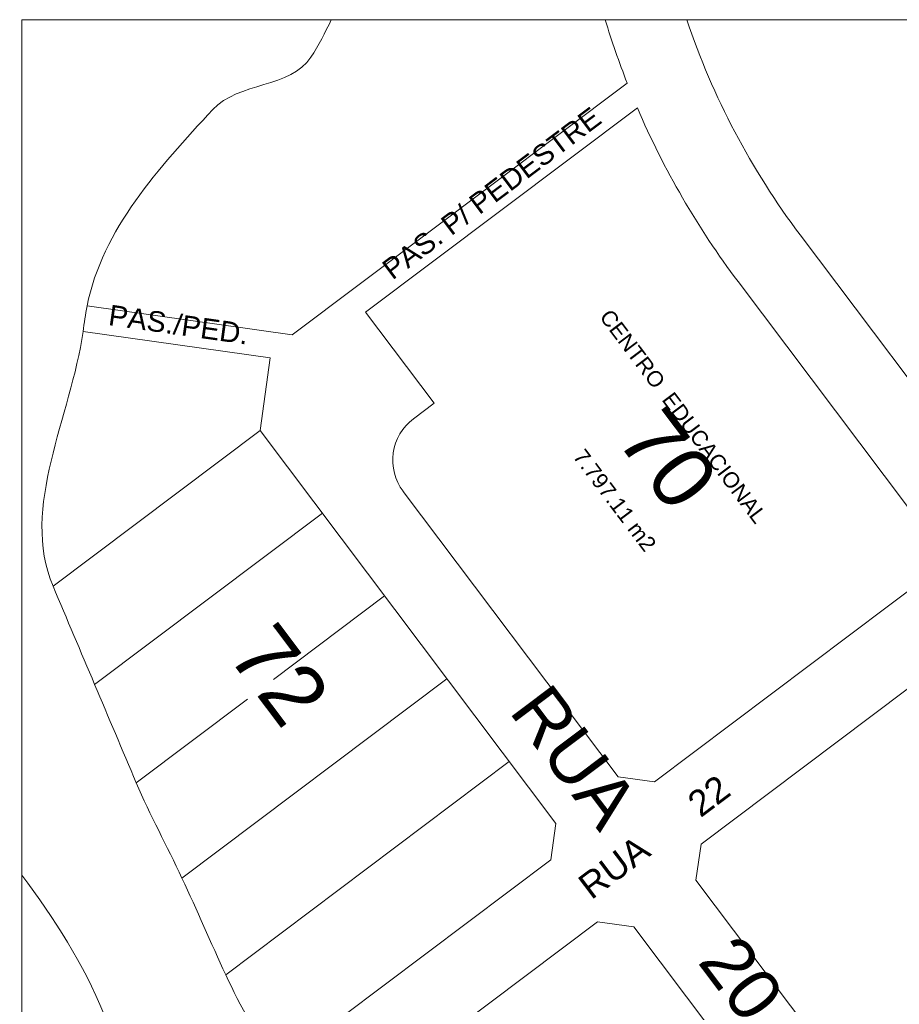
# Model space of a CAD drawing. Header units: metres. Extents: x -33 to 1508, y -379 to 284.
# Tile 173 of 186: x 148 to 318, y 41 to 231. Entities that reach past the tile are written whole.
import ezdxf

# ---------------------------------------------------------------- set-up
doc = ezdxf.new("R2010")
doc.units = ezdxf.units.M
for name, color, linetype, lineweight in [('AR-ALV-VIS-5', 50, 'Continuous', 9), ('AR-ARE-TXT', 50, 'Continuous', 9), ('AR-COTAS', 50, 'Continuous', 9), ('AR-TXT-AMB', 50, 'Continuous', 9), ('Planta de situação_dwg', 252, 'Continuous', 9)]:
    doc.layers.add(name, color=color, linetype=linetype, lineweight=lineweight)
doc.styles.add('Arial_1', font='arial.ttf', dxfattribs={"height": 3.974286})
doc.styles.add('Arial_10', font='arial.ttf', dxfattribs={"height": 10})
doc.styles.add('Arial_2', font='arial.ttf', dxfattribs={"height": 11.848101})
doc.styles.add('Arial_3', font='arial.ttf', dxfattribs={"height": 3})
doc.styles.add('Arial_5', font='arial.ttf', dxfattribs={"height": 3.974286})
doc.styles.add('Arial_9', font='arial.ttf', dxfattribs={"height": 5})

# ---------------------------------------------------------------- blocks, each defined once
blk = doc.blocks.new('Planta de situação_dwg-1544808-PLANTA DE SITUAÇÃO')
at = {"layer": 'AR-ALV-VIS-5'}
for p, q in [((4314.84, 136.04), (4270.89, 102.97)), ((4326.86, 120.06), (4305.41, 103.92)), ((4338.89, 104.08), (4287.75, 65.59)), ((4300.37, 100.12), (4278.92, 83.98)), ((4350.91, 88.1), (4296.18, 46.91))]:
    blk.add_line(p, q, dxfattribs=at)
at = {"layer": 'AR-ALV-VIS-5', "flags": 128}
for points in [[(4450.87, 231.34), (4490.16, 179.13), (4442.22, 143.05), (4407.05, 189.79)], [(4373.67, 219.11), (4309.03, 170.47), (4269.43, 176.06)], [(4375.63, 214.33), (4323.17, 174.85), (4336.4, 157.27), (4332.41, 154.27)], [(4330.43, 140.26), (4371.92, 85.13), (4378.92, 84.14), (4431.66, 123.83), (4432.65, 130.83), (4395.06, 180.77)], [(4268.65, 171.12), (4304.79, 166.02), (4302.81, 152.02)], [(4256.68, -6.74), (4278.54, 8.6), (4358.95, 69.11), (4359.93, 76.11), (4302.81, 152.02), (4262.86, 121.95)], [(4438.17, -2.91), (4386.95, 65.16), (4387.94, 72.16), (4440.68, 111.84), (4447.68, 110.85), (4485.26, 60.91)], [(4426.19, -11.92), (4374.97, 56.14), (4367.97, 57.12), (4284.59, -5.62)]]:
    blk.add_lwpolyline(points, dxfattribs=at)
at = {"layer": 'AR-ALV-VIS-5'}
for centre, radius, start, end in [((4524.34, 278.05), 161.79, 196.7807, 201.3666), ((4524.34, 278.05), 146.79, 198.5548, 216.9637), ((4524.34, 278.05), 161.79, 203.1971, 216.9637), ((4338.42, 146.28), 10, 126.9636, 216.9637)]:
    blk.add_arc(centre, radius, start, end, dxfattribs=at)
for points in [[(4312.62, 224.1), (4314.11, 226.42), (4315.4, 228.85), (4316.57, 231.34)], [(4293.71, 214), (4298.67, 219.36), (4308.75, 218.1), (4312.62, 224.1)], [(4269.43, 176.06), (4272.37, 190.86), (4283.28, 202.75), (4293.71, 214)], [(4268.65, 171.12), (4268.88, 172.77), (4269.1, 174.42), (4269.43, 176.06)], [(4262.86, 121.95), (4256.43, 137.15), (4266.35, 154.76), (4268.65, 171.12)], [(4287.75, 65.59), (4284.88, 71.75), (4281.57, 77.72), (4278.92, 83.98)], [(4272.64, 39.36), (4268.84, 49), (4263.08, 57.7), (4256.84, 66.16)], [(4296.18, 46.91), (4293.31, 53.1), (4290.64, 59.4), (4287.75, 65.59)], [(4305.41, 28.82), (4302.52, 34.95), (4299.03, 40.77), (4296.18, 46.91)]]:
    blk.add_open_spline(points, degree=3, dxfattribs=at)
blk.add_open_spline([(4278.92, 83.98), (4276.24, 90.31), (4273.57, 96.64), (4270.89, 102.97), (4268.21, 109.29), (4265.54, 115.62), (4262.86, 121.95)], degree=3, knots=[0.66326538, 0.66326538, 0.66326538, 0.66326538, 0.69124237, 0.69124237, 0.69124237, 0.71921936, 0.71921936, 0.71921936, 0.71921936], dxfattribs=at)
at = {"layer": 'AR-COTAS', "flags": 128}
blk.add_lwpolyline([(4256.84, 231.34), (5339.65, 231.34), (5339.65, -375.82), (4256.84, -375.82)], close=True, dxfattribs=at)
at = {"layer": 'AR-ARE-TXT', "color": 7, "attachment_point": 2, "line_spacing_factor": 0.938532}
for s, insert, char_height, width, rotation, style in [('PAS. P/ PEDESTRE', (4346.31, 199.44), 3.9743, 61.1276, 36.9637, 'Arial_5'), ('PAS./PED.', (4287.38, 174.43), 3.974, 32.5984, 351.9637, 'Arial_1'), ('70', (4386.32, 150.1), 11.848, 22.1894, 306.9637, 'Arial_2'), ('72', (4311.31, 108.4), 11.848, 22.1894, 306.9637, 'Arial_2'), ('RUA        20', (4381.56, 73.39), 10, 90.5866, 306.9637, 'Arial_10'), ('RUA      22', (4377.38, 75.53), 5, 40.6603, 36.9637, 'Arial_9')]:
    blk.add_mtext(s, dxfattribs=dict(at, insert=insert, char_height=char_height, width=width, rotation=rotation, style=style))
at = {"layer": 'AR-TXT-AMB', "color": 7, "char_height": 3, "attachment_point": 2, "rotation": 306.9637, "line_spacing_factor": 0.938532, "style": 'Arial_3'}
for s, insert, width in [('CENTRO  EDUCACIONAL', (4385.71, 155.65), 59.7286), ('7.797.11 m2', (4372.48, 139.45), 27.7612)]:
    blk.add_mtext(s, dxfattribs=dict(at, insert=insert, width=width))

msp = doc.modelspace()

# ---------------------------------------------------------------- block references
at = {"layer": 'Planta de situação_dwg', "color": 50}
msp.add_blockref('Planta de situação_dwg-1544808-PLANTA DE SITUAÇÃO', (-4107.953, 0), dxfattribs=at)

doc.saveas('drawing.dxf')
